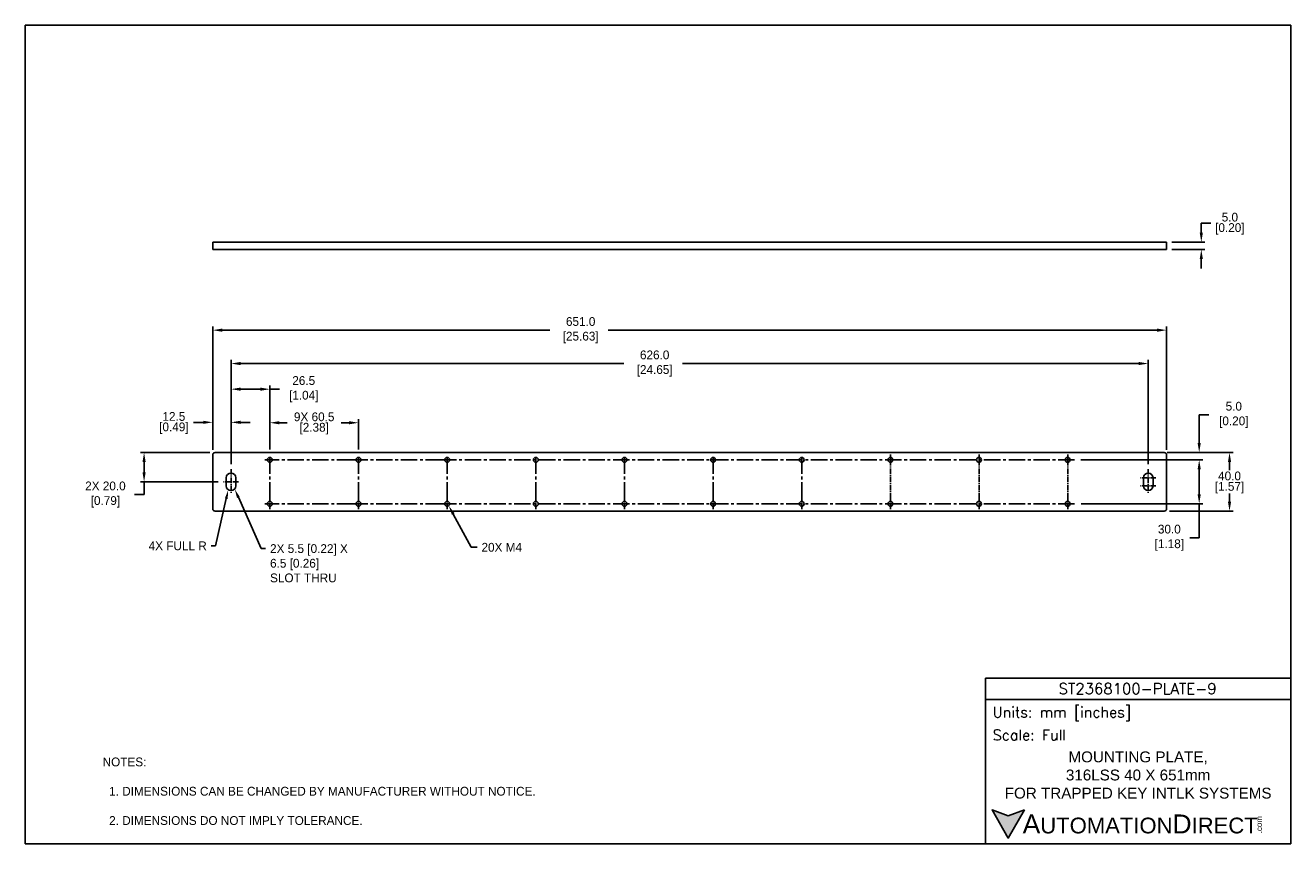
# Model space of a CAD drawing. Header units: inches. Extents: x 0 to 864, y 0 to 559.
import ezdxf
from ezdxf import colors
from ezdxf.entities.mleader import LeaderData, LeaderLine
from ezdxf.math import Vec2, Vec3

# ---------------------------------------------------------------- set-up
doc = ezdxf.new("R2010")
doc.units = ezdxf.units.IN
doc.header["$LTSCALE"] = 10
doc.header["$MEASUREMENT"] = 0
doc.linetypes.add('CENTER2', pattern=[1.125, 0.75, -0.125, 0.125, -0.125])
for name, color, linetype in [('CENTERLINE', 40, 'CENTER2'), ('DIMENSIONS', 140, 'Continuous'), ('TEXT', 140, 'Continuous')]:
    doc.layers.add(name, color=color, linetype=linetype)
doc.styles.add('ROMANS', font='romans.shx')
doc.styles.add('型式1', font='txt')
doc.dimstyles.get("Standard").update_dxf_attribs({"dimtxt": 6, "dimasz": 6.5, "dimexe": 2.5, "dimexo": 3.5, "dimgap": 1, "dimtad": 0, "dimtih": 1, "dimtoh": 1, "dimdec": 1, "dimzin": 0, "dimdsep": 46, "dimtxsty": 'Standard', "dimcen": 0, "dimadec": 0, "dimazin": 0, "dimtfac": 1, "dimtdec": 1, "dimtofl": 0, "dimtmove": 0, "dimatfit": 3, "dimfxl": 1, "dimtolj": 1, "dimtzin": 0, "dimarcsym": 0})

# ---------------------------------------------------------------- blocks, each defined once
blk = doc.blocks.new('*D22')
at = {"layer": 'DEFPOINTS', "color": 0, "transparency": 16777216}
for p in [(129.49, 267.08), (81.06, 247.08), (135.2, 247.08)]:
    blk.add_point(p, dxfattribs=at)
at = {"layer": 'DIMENSIONS', "color": 0, "lineweight": -2, "transparency": 16777216}
for p, q in [((125.99, 267.08), (78.56, 267.08)), ((81.06, 260.58), (81.06, 253.58)), ((131.7, 247.08), (78.56, 247.08)), ((81.06, 247.08), (81.06, 238.38)), ((81.06, 238.38), (74.56, 238.38))]:
    blk.add_line(p, q, dxfattribs=at)
at = {"layer": 'DIMENSIONS', "color": 0, "transparency": 16777216}
for points in [[(79.98, 260.58), (82.14, 260.58), (81.06, 267.08)], [(79.98, 253.58), (82.14, 253.58), (81.06, 247.08)]]:
    blk.add_solid(points, dxfattribs=at)
at = {"layer": 'DIMENSIONS', "color": 0, "transparency": 16777216, "insert": (53.56, 238.38), "char_height": 6, "attachment_point": 5}
blk.add_mtext('\\A1; 2X 20.0\\P [0.79] ', dxfattribs=at)
blk = doc.blocks.new('*D23')
at = {"layer": 'DEFPOINTS', "color": 0, "transparency": 16777216}
for p in [(127.9, 287.7), (127.9, 265.49), (140.4, 255.73)]:
    blk.add_point(p, dxfattribs=at)
at = {"layer": 'DIMENSIONS', "color": 0, "lineweight": -2, "transparency": 16777216}
for p, q in [((121.4, 287.7), (114.9, 287.7)), ((127.9, 268.99), (127.9, 290.2)), ((140.4, 259.23), (140.4, 290.2)), ((146.9, 287.7), (153.4, 287.7))]:
    blk.add_line(p, q, dxfattribs=at)
at = {"layer": 'DIMENSIONS', "color": 0, "transparency": 16777216}
for points in [[(121.4, 288.79), (121.4, 286.62), (127.9, 287.7)], [(146.9, 288.79), (146.9, 286.62), (140.4, 287.7)]]:
    blk.add_solid(points, dxfattribs=at)
at = {"layer": 'DIMENSIONS', "color": 0, "transparency": 16777216, "char_height": 6, "attachment_point": 5}
for s, insert in [('\\A1;12.5', (101.4, 291.7)), ('\\A1;[0.49]', (101.4, 283.7))]:
    blk.add_mtext(s, dxfattribs=dict(at, insert=insert))
blk = doc.blocks.new('*D24')
at = {"layer": 'DEFPOINTS', "color": 0, "transparency": 16777216}
for p in [(227.4, 287.43), (166.9, 265.64), (227.4, 265.64)]:
    blk.add_point(p, dxfattribs=at)
at = {"layer": 'DIMENSIONS', "color": 0, "lineweight": -2, "transparency": 16777216}
for p, q in [((166.9, 269.14), (166.9, 289.93)), ((173.4, 287.43), (178.65, 287.43)), ((220.9, 287.43), (215.65, 287.43)), ((227.4, 269.14), (227.4, 289.93))]:
    blk.add_line(p, q, dxfattribs=at)
at = {"layer": 'DIMENSIONS', "color": 0, "transparency": 16777216}
for points in [[(173.4, 288.51), (173.4, 286.34), (166.9, 287.43)], [(220.9, 288.51), (220.9, 286.34), (227.4, 287.43)]]:
    blk.add_solid(points, dxfattribs=at)
at = {"layer": 'DIMENSIONS', "color": 0, "transparency": 16777216, "char_height": 6, "attachment_point": 5}
for s, insert in [('\\A1;9X 60.5', (197.15, 291.43)), ('\\A1;[2.38]', (197.15, 283.43))]:
    blk.add_mtext(s, dxfattribs=dict(at, insert=insert))
blk = doc.blocks.new('*D25')
at = {"layer": 'DEFPOINTS', "color": 0, "transparency": 16777216}
for p in [(166.9, 310.34), (166.9, 265.64), (140.4, 255.73)]:
    blk.add_point(p, dxfattribs=at)
at = {"layer": 'DIMENSIONS', "color": 0, "lineweight": -2, "transparency": 16777216}
for p, q in [((140.4, 259.23), (140.4, 312.84)), ((166.9, 269.14), (166.9, 312.84)), ((146.9, 310.34), (160.4, 310.34)), ((166.9, 310.34), (173.4, 310.34))]:
    blk.add_line(p, q, dxfattribs=at)
at = {"layer": 'DIMENSIONS', "color": 0, "transparency": 16777216}
for points in [[(146.9, 311.43), (146.9, 309.26), (140.4, 310.34)], [(160.4, 311.43), (160.4, 309.26), (166.9, 310.34)]]:
    blk.add_solid(points, dxfattribs=at)
at = {"layer": 'DIMENSIONS', "color": 0, "transparency": 16777216, "insert": (188.9, 310.34), "char_height": 6, "attachment_point": 5}
blk.add_mtext('\\A1; 26.5\\P [1.04]', dxfattribs=at)
blk = doc.blocks.new('*D26')
at = {"layer": 'DEFPOINTS', "color": 0, "transparency": 16777216}
for p in [(778.9, 350.65), (127.9, 265.49), (778.9, 265.49)]:
    blk.add_point(p, dxfattribs=at)
at = {"layer": 'DIMENSIONS', "color": 0, "lineweight": -2, "transparency": 16777216}
for p, q in [((127.9, 268.99), (127.9, 353.15)), ((134.4, 350.65), (357.9, 350.65)), ((772.4, 350.65), (397.9, 350.65)), ((778.9, 268.99), (778.9, 353.15))]:
    blk.add_line(p, q, dxfattribs=at)
at = {"layer": 'DIMENSIONS', "color": 0, "transparency": 16777216}
for points in [[(134.4, 351.73), (134.4, 349.56), (127.9, 350.65)], [(772.4, 351.73), (772.4, 349.56), (778.9, 350.65)]]:
    blk.add_solid(points, dxfattribs=at)
at = {"layer": 'DIMENSIONS', "color": 0, "transparency": 16777216, "insert": (377.9, 350.65), "char_height": 6, "attachment_point": 5}
blk.add_mtext('\\A1; 651.0\\P [25.63]', dxfattribs=at)
blk = doc.blocks.new('*D27')
at = {"layer": 'DEFPOINTS', "color": 0, "transparency": 16777216}
for p in [(766.4, 327.85), (140.4, 255.73), (766.4, 255.73)]:
    blk.add_point(p, dxfattribs=at)
at = {"layer": 'DIMENSIONS', "color": 0, "lineweight": -2, "transparency": 16777216}
for p, q in [((140.4, 259.23), (140.4, 330.35)), ((766.4, 259.23), (766.4, 330.35)), ((146.9, 327.85), (408.41, 327.85)), ((759.9, 327.85), (448.41, 327.85))]:
    blk.add_line(p, q, dxfattribs=at)
at = {"layer": 'DIMENSIONS', "color": 0, "transparency": 16777216}
for points in [[(146.9, 328.93), (146.9, 326.77), (140.4, 327.85)], [(759.9, 328.93), (759.9, 326.77), (766.4, 327.85)]]:
    blk.add_solid(points, dxfattribs=at)
at = {"layer": 'DIMENSIONS', "color": 0, "transparency": 16777216, "insert": (428.41, 327.85), "char_height": 6, "attachment_point": 5}
blk.add_mtext('\\A1; 626.0\\P [24.65]', dxfattribs=at)
blk = doc.blocks.new('*D28')
at = {"layer": 'DEFPOINTS', "color": 0, "transparency": 16777216}
for p in [(778.9, 410.78), (802.59, 410.78), (778.9, 405.77)]:
    blk.add_point(p, dxfattribs=at)
at = {"layer": 'DIMENSIONS', "color": 0, "lineweight": -2, "transparency": 16777216}
for p, q in [((802.59, 417.28), (802.59, 423.78)), ((802.59, 423.78), (809.09, 423.78)), ((782.4, 410.78), (805.09, 410.78)), ((782.4, 405.77), (805.09, 405.77)), ((802.59, 399.27), (802.59, 392.77))]:
    blk.add_line(p, q, dxfattribs=at)
at = {"layer": 'DIMENSIONS', "color": 0, "transparency": 16777216}
for points in [[(801.51, 417.28), (803.68, 417.28), (802.59, 410.78)], [(801.51, 399.27), (803.68, 399.27), (802.59, 405.77)]]:
    blk.add_solid(points, dxfattribs=at)
at = {"layer": 'DIMENSIONS', "color": 0, "transparency": 16777216, "char_height": 6, "attachment_point": 5}
for s, insert in [('\\A1;[0.20]', (822.09, 419.78)), ('\\A1;5.0', (822.09, 427.78))]:
    blk.add_mtext(s, dxfattribs=dict(at, insert=insert))
blk = doc.blocks.new('*D29')
at = {"layer": 'DEFPOINTS', "color": 0, "transparency": 16777216}
for p in [(775.69, 267.08), (777.32, 227.08), (821.85, 227.08)]:
    blk.add_point(p, dxfattribs=at)
at = {"layer": 'DIMENSIONS', "color": 0, "lineweight": -2, "transparency": 16777216}
for p, q in [((779.19, 267.08), (824.35, 267.08)), ((821.85, 260.58), (821.85, 255.08)), ((821.85, 233.58), (821.85, 239.08)), ((780.82, 227.08), (824.35, 227.08))]:
    blk.add_line(p, q, dxfattribs=at)
at = {"layer": 'DIMENSIONS', "color": 0, "transparency": 16777216}
for points in [[(820.76, 260.58), (822.93, 260.58), (821.85, 267.08)], [(820.76, 233.58), (822.93, 233.58), (821.85, 227.08)]]:
    blk.add_solid(points, dxfattribs=at)
at = {"layer": 'DIMENSIONS', "color": 0, "transparency": 16777216, "char_height": 6, "attachment_point": 5}
for s, insert in [('\\A1;40.0', (821.85, 251.08)), ('\\A1;[1.57]', (821.85, 243.08))]:
    blk.add_mtext(s, dxfattribs=dict(at, insert=insert))
blk = doc.blocks.new('*D30')
at = {"layer": 'DEFPOINTS', "color": 0, "transparency": 16777216}
for p in [(716.94, 262.08), (777.32, 267.08), (801.16, 267.08)]:
    blk.add_point(p, dxfattribs=at)
at = {"layer": 'DIMENSIONS', "color": 0, "lineweight": -2, "transparency": 16777216}
for p, q in [((801.16, 273.58), (801.16, 292.8)), ((801.16, 292.8), (807.66, 292.8)), ((720.44, 262.08), (803.66, 262.08)), ((780.82, 267.08), (803.66, 267.08)), ((801.16, 255.58), (801.16, 249.08))]:
    blk.add_line(p, q, dxfattribs=at)
at = {"layer": 'DIMENSIONS', "color": 0, "transparency": 16777216}
for points in [[(800.08, 273.58), (802.24, 273.58), (801.16, 267.08)], [(800.08, 255.58), (802.24, 255.58), (801.16, 262.08)]]:
    blk.add_solid(points, dxfattribs=at)
at = {"layer": 'DIMENSIONS', "color": 0, "transparency": 16777216, "insert": (823.66, 292.8), "char_height": 6, "attachment_point": 5}
blk.add_mtext('\\A1; 5.0\\P [0.20]', dxfattribs=at)
blk = doc.blocks.new('*D31')
at = {"layer": 'DEFPOINTS', "color": 0, "transparency": 16777216}
for p in [(716.94, 262.08), (717.02, 232.08), (801.16, 232.08)]:
    blk.add_point(p, dxfattribs=at)
at = {"layer": 'DIMENSIONS', "color": 0, "lineweight": -2, "transparency": 16777216}
for p, q in [((720.44, 262.08), (803.66, 262.08)), ((801.16, 255.58), (801.16, 238.58)), ((720.52, 232.08), (803.66, 232.08)), ((801.16, 232.08), (801.16, 208.9)), ((801.16, 208.9), (794.66, 208.9))]:
    blk.add_line(p, q, dxfattribs=at)
at = {"layer": 'DIMENSIONS', "color": 0, "transparency": 16777216}
for points in [[(800.08, 255.58), (802.24, 255.58), (801.16, 262.08)], [(800.08, 238.58), (802.24, 238.58), (801.16, 232.08)]]:
    blk.add_solid(points, dxfattribs=at)
at = {"layer": 'DIMENSIONS', "color": 0, "transparency": 16777216, "insert": (779.66, 208.9), "char_height": 6, "attachment_point": 5}
blk.add_mtext('\\A1; 30.0\\P [1.18]', dxfattribs=at)

msp = doc.modelspace()

# ---------------------------------------------------------------- hatches: boundary and pattern name
at = {"layer": 'TEXT'}
msp.add_hatch(color=256, dxfattribs=at).paths.add_polyline_path([(681.96, 23.02), (670.87, 18.98), (659.78, 23.02), (670.87, 3.82)])

# ---------------------------------------------------------------- linework, layer by layer
for p, q in [((127.9, 405.77), (127.9, 410.78)), ((129.49, 410.78), (127.9, 410.78)), ((777.32, 410.78), (129.49, 410.78)), ((778.9, 410.78), (777.32, 410.78)), ((778.9, 405.77), (778.9, 410.78)), ((129.49, 405.77), (127.9, 405.77)), ((777.32, 405.77), (129.49, 405.77)), ((778.9, 405.77), (777.32, 405.77)), ((127.9, 265.49), (127.9, 228.67)), ((777.32, 267.08), (129.49, 267.08)), ((778.9, 228.67), (778.9, 265.49)), ((137.15, 249.83), (137.15, 244.33)), ((143.65, 244.33), (143.65, 249.83)), ((763.15, 249.83), (763.15, 244.33)), ((769.65, 244.33), (769.65, 249.83)), ((129.49, 227.08), (777.32, 227.08))]:
    msp.add_line(p, q)
for centre in [(166.9, 262.08), (227.4, 262.08), (287.9, 262.08), (348.4, 262.08), (408.9, 262.08), (469.4, 262.08), (529.9, 262.08), (590.4, 262.08), (650.9, 262.08), (711.4, 262.08), (166.9, 232.08), (227.4, 232.08), (287.9, 232.08), (348.4, 232.08), (408.9, 232.08), (469.4, 232.08), (529.9, 232.08), (590.4, 232.08), (650.9, 232.08), (711.4, 232.08)]:
    msp.add_circle(centre, 1.65)
for centre, radius, start, end in [((129.49, 265.49), 1.59, 90, 180), ((777.32, 265.49), 1.59, 0, 90), ((140.4, 249.83), 3.25, 0, 180), ((766.4, 249.83), 3.25, 0, 180), ((140.4, 244.33), 3.25, 180, 0), ((766.4, 244.33), 3.25, 180, 0), ((129.49, 228.67), 1.59, 180, 270), ((777.32, 228.67), 1.59, 270, 0)]:
    msp.add_arc(centre, radius, start, end)
at = {"layer": 'CENTERLINE', "ltscale": 1.5}
for p, q in [((223.91, 262.08), (163.41, 262.08)), ((166.9, 235.64), (166.9, 265.64)), ((284.41, 262.08), (223.91, 262.08)), ((227.4, 235.64), (227.4, 265.64)), ((716.14, 262.08), (283.97, 262.08)), ((287.9, 235.64), (287.9, 265.64)), ((348.4, 235.64), (348.4, 265.64)), ((408.9, 235.64), (408.9, 265.64)), ((469.4, 235.64), (469.4, 265.64)), ((529.9, 235.64), (529.9, 265.64)), ((223.91, 232.08), (163.41, 232.08)), ((284.41, 232.08), (223.91, 232.08)), ((716.14, 232.08), (284.18, 232.08))]:
    msp.add_line(p, q, dxfattribs=at)
at = {"layer": 'CENTERLINE', "ltscale": 0.5}
for p, q in [((590.4, 235.64), (590.4, 265.64)), ((650.9, 235.64), (650.9, 265.64)), ((711.4, 235.64), (711.4, 265.64)), ((140.4, 255.73), (140.4, 238.91)), ((766.4, 255.73), (766.4, 238.91)), ((145.6, 247.08), (135.2, 247.08)), ((771.6, 249.83), (761.2, 249.83)), ((771.61, 244.33), (761.2, 244.33)), ((166.9, 228.52), (166.9, 235.64)), ((227.4, 228.52), (227.4, 235.64)), ((287.9, 228.52), (287.9, 235.64)), ((348.4, 228.52), (348.4, 235.64)), ((408.9, 228.52), (408.9, 235.64)), ((469.4, 228.52), (469.4, 235.64)), ((529.9, 228.52), (529.9, 235.64)), ((590.4, 228.52), (590.4, 235.64)), ((650.9, 228.52), (650.9, 235.64)), ((711.4, 228.52), (711.4, 235.64))]:
    msp.add_line(p, q, dxfattribs=at)
at = {"layer": 'DEFPOINTS'}
msp.add_lwpolyline([(0, 0), (863.6, 0), (863.6, 558.8), (0, 558.8)], close=True, dxfattribs=at)
at = {"layer": 'TEXT'}
msp.add_line((655.33, 98.56), (863.6, 98.56), dxfattribs=at)
for points in [[(655.33, 0), (655.33, 112.92), (863.6, 112.92), (863.6, 0)], [(681.96, 23.02), (670.87, 3.82), (659.78, 23.02), (670.87, 18.98)]]:
    msp.add_lwpolyline(points, close=True, dxfattribs=at)

# ---------------------------------------------------------------- texts
at = {"layer": 'DIMENSIONS', "char_height": 3.5}
for insert, attachment_point in [((98.61, 112.42), 6), ((130.2, 112.22), 4)]:
    msp.add_mtext('\\A1;', dxfattribs=dict(at, insert=insert, attachment_point=attachment_point))
at = {"layer": 'TEXT'}
for s, insert, char_height, width, attachment_point, style in [('ST2368100-PLATE-9', (759.14, 105.84), 7.4245, 139.7542, 5, 'ROMANS'), (' Units: mm [inches]', (655.33, 88.58), 7.1781, 208.2697, 4, 'ROMANS'), (' Scale: Full', (655.33, 74.22), 7.1781, 208.2697, 4, 'ROMANS'), ('{\\fArial|b0|i0|c0|p34;     \\H1.2x;A\\H0.8333x;UTOMATION\\H1.2x;D\\H0.8333x;IRECT}', (659.78, 13.42), 10.7671, 182.3913, 4, '型式1')]:
    msp.add_mtext(s, dxfattribs=dict(at, insert=insert, char_height=char_height, width=width, attachment_point=attachment_point, style=style))
at = {"layer": 'TEXT', "insert": (759.47, 46.86), "char_height": 7.4245, "width": 213.9295, "attachment_point": 5}
msp.add_mtext('{\\fArial|b0|i0|c0|p34;MOUNTING PLATE,\\P316LSS 40 X 651mm \\PFOR TRAPPED KEY INTLK SYSTEMS}', dxfattribs=at)
at = {"layer": 'TEXT', "insert": (52.76, 58.83), "char_height": 6, "attachment_point": 1}
msp.add_mtext_dynamic_manual_height_columns('NOTES:\\P\\P  1. DIMENSIONS CAN BE CHANGED BY MANUFACTURER WITHOUT NOTICE.\\P\\P  2. DIMENSIONS DO NOT IMPLY TOLERANCE.', width=542.8457, gutter_width=1, heights=[0], dxfattribs=at)
at = {"layer": 'TEXT', "insert": (840.11, 7.11), "char_height": 3.8762, "width": 11.4864, "attachment_point": 1, "rotation": 90, "style": '型式1'}
msp.add_mtext('{\\fArial|b0|i0|c0|p34;.com}', dxfattribs=at)

# ---------------------------------------------------------------- dimensions: what is measured, and where the dimension line sits
at = {"layer": 'DIMENSIONS'}
for base, p1, p2, picture, middle in [((802.59, 410.78), (778.9, 405.77), (778.9, 410.78), '*D28', (822.09, 423.78)), ((821.85, 227.08), (775.69, 267.08), (777.32, 227.08), '*D29', (821.85, 247.08))]:
    dim = msp.add_linear_dim(base=base, p1=p1, p2=p2, angle=90, dimstyle='Standard', override={"dimpost": '\\X'}, dxfattribs=at)
    dim.commit()
    dim.dimension.update_dxf_attribs({"geometry": picture, "text_midpoint": middle})
for base, p1, p2, picture, middle in [((778.9, 350.65), (127.9, 265.49), (778.9, 265.49), '*D26', (377.9, 350.65)), ((766.4, 327.85), (140.4, 255.73), (766.4, 255.73), '*D27', (428.41, 327.85)), ((166.9, 310.34), (140.4, 255.73), (166.9, 265.64), '*D25', (188.9, 310.34))]:
    dim = msp.add_linear_dim(base=base, p1=p1, p2=p2, text=' <>', dimstyle='Standard', override={"dimpost": '\\X'}, dxfattribs=at)
    dim.commit()
    dim.dimension.update_dxf_attribs({"geometry": picture, "text_midpoint": middle, "dimtype": 160})
for base, p1, p2, text, picture, middle in [((801.16, 267.08), (716.94, 262.08), (777.32, 267.08), ' <>', '*D30', (823.66, 292.8)), ((81.06, 247.08), (129.49, 267.08), (135.2, 247.08), ' 2X <> ', '*D22', (53.56, 238.38)), ((801.16, 232.08), (716.94, 262.08), (717.02, 232.08), ' <>', '*D31', (779.66, 208.9))]:
    dim = msp.add_linear_dim(base=base, p1=p1, p2=p2, angle=90, text=text, dimstyle='Standard', override={"dimpost": '\\X'}, dxfattribs=at)
    dim.commit()
    dim.dimension.update_dxf_attribs({"geometry": picture, "text_midpoint": middle, "dimtype": 160})
dim = msp.add_linear_dim(base=(127.9, 287.7), p1=(140.4, 255.73), p2=(127.9, 265.49), dimstyle='Standard', override={"dimpost": '\\X'}, dxfattribs=at)
dim.commit()
dim.dimension.update_dxf_attribs({"geometry": '*D23', "text_midpoint": (101.4, 287.7)})
dim = msp.add_linear_dim(base=(227.4, 287.43), p1=(166.9, 265.64), p2=(227.4, 265.64), text='9X <>', dimstyle='Standard', override={"dimpost": '\\X'}, dxfattribs=at)
dim.commit()
dim.dimension.update_dxf_attribs({"geometry": '*D24', "text_midpoint": (197.15, 287.43)})

# ---------------------------------------------------------------- leaders
ml = msp.add_multileader_mtext('Standard', dxfattribs=at)
ml.set_content('2X 5.5 [0.22] X\\P6.5 [0.26]\\PSLOT THRU', color=256)
ml.set_leader_properties()
ml.build(insert=Vec2(0, 0))
ml.multileader.update_dxf_attribs({"dogleg_length": 3, "arrow_head_size": 6})
ctx = ml.context
ctx.base_point, ctx.char_height, ctx.arrow_head_size, ctx.landing_gap_size, ctx.plane_origin = Vec3(164.04, 201.49), 6, 6, 3, Vec3(142.94, 241.98)
notes = []
notes.append((ctx, [(0, (1, 1, 0), (161.04, 201.49), (1, 0), 3, [(0, [(142.94, 241.98)], 0, [])])]))
ctx.mtext.insert, ctx.mtext.flow_direction = Vec3(167.04, 204.49), 5
ml = msp.add_multileader_mtext('Standard', dxfattribs=at)
ml.set_content('4X FULL R', color=256)
ml.set_leader_properties()
ml.build(insert=Vec2(0, 0))
ml.multileader.update_dxf_attribs({"dogleg_length": 3, "arrow_head_size": 6})
ctx = ml.context
ctx.base_point, ctx.char_height, ctx.arrow_head_size, ctx.landing_gap_size, ctx.plane_origin = Vec3(68.85, 203.4), 6, 6, 3, Vec3(138.46, 241.44)
ctx.text_align_type = 2
notes.append((ctx, [(0, (1, 1, 0), (129.85, 203.4), (-1, 0), 3, [(0, [(138.46, 241.44)], 0, [])])]))
ctx.mtext.insert, ctx.mtext.alignment, ctx.mtext.flow_direction = Vec3(123.85, 206.4), 3, 5
ml = msp.add_multileader_mtext('Standard', dxfattribs=at)
ml.set_content('20X M4', color=256)
ml.set_leader_properties()
ml.build(insert=Vec2(0, 0))
ml.multileader.update_dxf_attribs({"text_left_attachment_type": 2, "text_right_attachment_type": 2, "dogleg_length": 4, "arrow_head_size": 6.5})
ctx = ml.context
ctx.base_point, ctx.char_height, ctx.arrow_head_size, ctx.landing_gap_size, ctx.plane_origin = Vec3(308.33, 202.4), 6, 6.5, 3, Vec3(288.97, 230.76)
ctx.left_attachment, ctx.right_attachment = 2, 2
notes.append((ctx, [(0, (1, 1, 0), (304.33, 202.4), (1, 0), 4, [(0, [(288.97, 230.76)], 0, [])])]))
ctx.mtext.insert, ctx.mtext.flow_direction = Vec3(311.33, 205.4), 5
for ctx, leaders in notes:
    for number, flags, end, landing, length, lines in leaders:
        leader = LeaderData()
        leader.index, (leader.has_last_leader_line, leader.has_dogleg_vector, leader.attachment_direction) = number, flags
        leader.last_leader_point, leader.dogleg_vector, leader.dogleg_length = Vec3(end), Vec3(landing), length
        for number, points, colour, breaks in lines:
            line = LeaderLine()
            line.index, line.vertices, line.color, line.breaks = number, Vec3.list(points), colors.encode_raw_color(colour), breaks
            leader.lines.append(line)
        ctx.leaders.append(leader)

doc.saveas('drawing.dxf')
